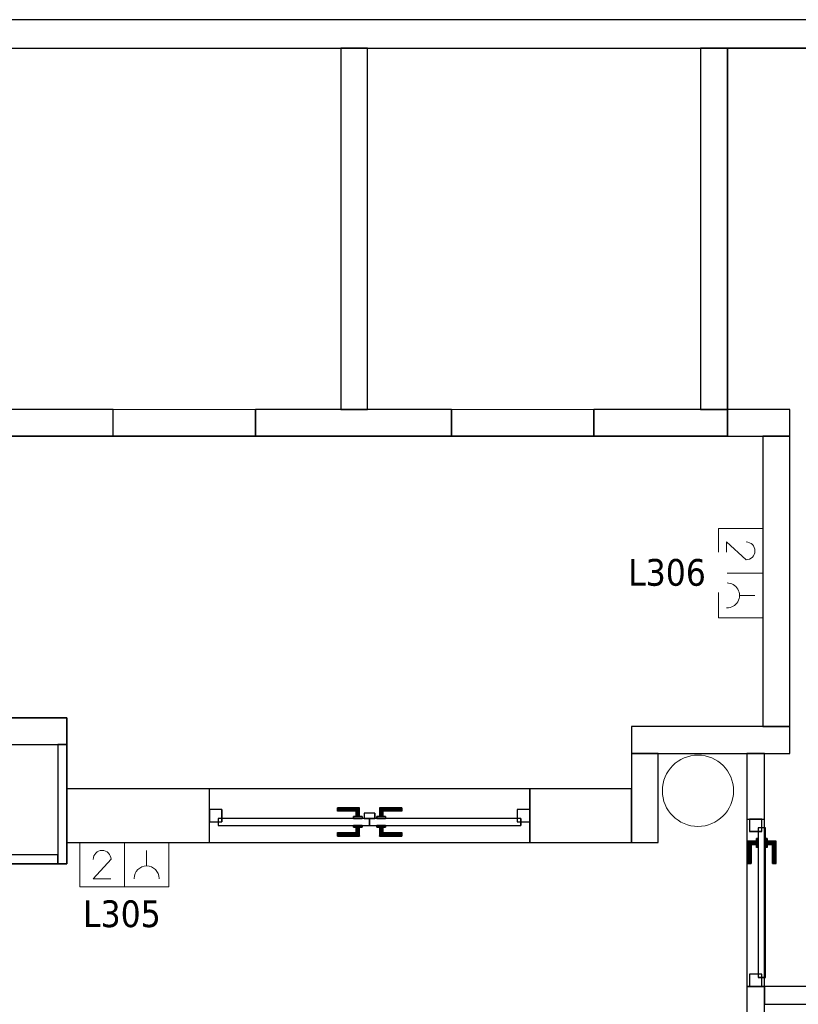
# Model space of a CAD drawing. Header units: metres. Extents: x 397.7 to 427.5, y 12.7 to 28.4.
# Tile 126 of 133: x 417.2 to 421.6, y 22.7 to 28.2. Entities that reach past the tile are written whole.
import ezdxf

# ---------------------------------------------------------------- set-up
doc = ezdxf.new("R2010")
doc.units = ezdxf.units.M
doc.layers.add('01_CARPINTERIA', color=5, linetype='Continuous', lineweight=25, true_color=0x0000ff)
doc.layers.add('01_SUELOS', color=7, linetype='Continuous', lineweight=25, true_color=0x007f00)
for name, color, linetype, lineweight in [('A-COLS-____-MCUT', 7, 'Continuous', 18), ('A-COLS-____-OTLN', 7, 'Continuous', 18), ('A-DETL-____-MBND', 7, 'Continuous', 18), ('A-GENM-____-OTLN', 7, 'Continuous', 18), ('A-WALL-____-MCUT', 7, 'Continuous', 25), ('A-WALL-____-OTLN', 7, 'Continuous', 25), ('E-ELEC-FIXT-IDEN', 7, 'Continuous', 30)]:
    doc.layers.add(name, color=color, linetype=linetype, lineweight=lineweight)
doc.styles.add('Tahoma_3', font='tahoma.ttf', dxfattribs={"height": 0.15})

# ---------------------------------------------------------------- blocks, each defined once
blk = doc.blocks.new('Family - Evans P3-156163-06_ELEC_P3')
at = {"layer": 'A-WALL-____-MCUT', "color": 253, "true_color": 0xaaaaaa}
for p, q in [((0.67, 0.05), (0, 0.05)), ((0, 0.05), (0, 0)), ((0, 0), (0.67, 0)), ((0.67, 0), (0.67, 0.05))]:
    blk.add_line(p, q, dxfattribs=at)
at = {"layer": 'A-WALL-____-OTLN', "color": 253, "true_color": 0xaaaaaa}
for p, q in [((0.67, 0.05), (0, 0.05)), ((0, 0.05), (0, 0)), ((0, 0), (0.67, 0)), ((0.67, 0), (0.67, 0.05))]:
    blk.add_line(p, q, dxfattribs=at)
at = {"layer": 'A-WALL-____-OTLN', "color": 253, "lineweight": 18, "true_color": 0xaaaaaa}
blk.add_line((0, 0), (0.7408, 0), dxfattribs=at)
blk = doc.blocks.new('Family - Pilar P3-156307-06_ELEC_P3')
at = {"layer": 'A-COLS-____-MCUT', "color": 253, "true_color": 0xaaaaaa}
for start, end in [(360, 180), (180, 360)]:
    blk.add_arc((0.2, 0.2), 0.2, start, end, dxfattribs=at)
at = {"layer": 'A-COLS-____-OTLN', "color": 253, "true_color": 0xaaaaaa}
for start, end in [(360, 180), (180, 360)]:
    blk.add_arc((0.2, 0.2), 0.2, start, end, dxfattribs=at)
blk = doc.blocks.new('Family - Evans P3-156349-06_ELEC_P3')
at = {"layer": 'A-WALL-____-MCUT', "color": 253, "true_color": 0xaaaaaa}
for p, q in [((25.5877, 0.16), (0.0332, 0.16)), ((0, 0), (25.556, 0))]:
    blk.add_line(p, q, dxfattribs=at)
at = {"layer": 'A-WALL-____-OTLN', "color": 253, "true_color": 0xaaaaaa}
for p, q in [((25.5877, 0.16), (0.0332, 0.16)), ((0, 0), (25.556, 0))]:
    blk.add_line(p, q, dxfattribs=at)
at = {"layer": 'A-WALL-____-OTLN', "color": 253, "lineweight": 18, "true_color": 0xaaaaaa}
blk.add_line((0, 0), (25.556, 0), dxfattribs=at)
blk = doc.blocks.new('Family - Evans P3-156355-06_ELEC_P3')
at = {"layer": 'A-WALL-____-MCUT', "color": 253, "true_color": 0xaaaaaa}
for p, q in [((2.0288, 0.15), (0, 0.15)), ((0, 0.15), (0, 0)), ((2.0288, 0), (2.0288, 0.15)), ((0, 0), (2.0288, 0))]:
    blk.add_line(p, q, dxfattribs=at)
at = {"layer": 'A-WALL-____-OTLN', "color": 253, "true_color": 0xaaaaaa}
for p, q in [((2.0288, 0.15), (0, 0.15)), ((0, 0.15), (0, 0)), ((2.0288, 0), (2.0288, 0.15)), ((0, 0), (2.0288, 0))]:
    blk.add_line(p, q, dxfattribs=at)
at = {"layer": 'A-WALL-____-OTLN', "color": 253, "lineweight": 18, "true_color": 0xaaaaaa}
blk.add_line((0, 0), (2.0288, 0), dxfattribs=at)
blk = doc.blocks.new('Family - Paviment P3-156431-06_ELEC_P3')
at = {"layer": '01_SUELOS', "color": 9, "true_color": 0xaad4aa}
for p, q in [((22.8618, 14.9576), (22.8618, 12.7788)), ((22.8618, 12.7788), (22.8618, 14.9576)), ((28.518, 14.9576), (22.8618, 14.9576)), ((22.8618, 14.9576), (28.518, 14.9576)), ((22.8618, 12.7788), (18.6318, 12.7788)), ((18.6318, 12.7788), (22.8618, 12.7788)), ((12.5318, 11.1988), (19.1518, 11.1988)), ((19.1518, 11.1988), (12.5318, 11.1988)), ((19.1518, 11.1988), (19.1518, 10.3788)), ((19.1518, 10.3788), (19.1518, 11.1988)), ((19.1518, 10.3788), (18.6718, 10.3788)), ((18.6718, 10.3788), (19.1518, 10.3788))]:
    blk.add_line(p, q, dxfattribs=at)
blk = doc.blocks.new('Family - Evans P3-156435-06_ELEC_P3')
at = {"layer": 'A-WALL-____-MCUT', "color": 253, "true_color": 0xaaaaaa}
for p, q in [((2.0288, 0.15), (0, 0.15)), ((0, 0.15), (0, 0)), ((2.0288, 0), (2.0288, 0.15)), ((0, 0), (2.0288, 0))]:
    blk.add_line(p, q, dxfattribs=at)
at = {"layer": 'A-WALL-____-OTLN', "color": 253, "true_color": 0xaaaaaa}
for p, q in [((2.0288, 0.15), (0, 0.15)), ((0, 0.15), (0, 0)), ((2.0288, 0), (2.0288, 0.15)), ((0, 0), (2.0288, 0))]:
    blk.add_line(p, q, dxfattribs=at)
at = {"layer": 'A-WALL-____-OTLN', "color": 253, "lineweight": 18, "true_color": 0xaaaaaa}
blk.add_line((0, 0), (2.0288, 0), dxfattribs=at)
blk = doc.blocks.new('Family - LONDR55-XX_ZZ-ARQ-CAA-M3D-Londres55-156451-06_ELEC_P3')
at = {"layer": '01_CARPINTERIA', "color": 161, "true_color": 0xaaaaff}
for p, q in [((0.719, 0.1487), (0.719, 0.15)), ((0.719, 0.15), (0.719, 0.1487)), ((0.844, 0.15), (0.719, 0.15)), ((0.719, 0.145), (0.719, 0.1487)), ((0.719, 0.1487), (0.719, 0.145)), ((0.8427, 0.1487), (0.719, 0.1487)), ((0.8427, 0.1487), (0.719, 0.1487)), ((0.719, 0.14), (0.719, 0.145)), ((0.719, 0.145), (0.719, 0.14)), ((0.839, 0.145), (0.719, 0.145)), ((0.839, 0.145), (0.719, 0.145)), ((0.719, 0.135), (0.719, 0.14)), ((0.719, 0.14), (0.719, 0.135)), ((0.719, 0.14), (0.834, 0.14)), ((0.834, 0.14), (0.719, 0.14)), ((0.719, 0.135), (0.719, 0.1313)), ((0.719, 0.1313), (0.719, 0.135)), ((0.829, 0.135), (0.719, 0.135)), ((0.829, 0.135), (0.719, 0.135)), ((0.719, 0.1313), (0.719, 0.13)), ((0.719, 0.13), (0.719, 0.1313)), ((0.8254, 0.1313), (0.719, 0.1313)), ((0.8254, 0.1313), (0.719, 0.1313)), ((0.824, 0.13), (0.719, 0.13)), ((0.824, 0.13), (0.8254, 0.1313)), ((0.8254, 0.1313), (0.824, 0.13)), ((0.824, 0.1), (0.824, 0.13)), ((0.8254, 0.1313), (0.829, 0.135)), ((0.829, 0.135), (0.8254, 0.1313)), ((0.8254, 0.1), (0.8254, 0.1313)), ((0.8254, 0.1), (0.8254, 0.1313)), ((0.829, 0.135), (0.834, 0.14)), ((0.834, 0.14), (0.829, 0.135)), ((0.829, 0.1), (0.829, 0.135)), ((0.829, 0.1), (0.829, 0.135)), ((0.839, 0.145), (0.834, 0.14)), ((0.834, 0.14), (0.839, 0.145)), ((0.834, 0.14), (0.834, 0.1)), ((0.834, 0.1), (0.834, 0.14)), ((0.8427, 0.1487), (0.839, 0.145)), ((0.839, 0.145), (0.8427, 0.1487)), ((0.839, 0.1), (0.839, 0.145)), ((0.839, 0.1), (0.839, 0.145)), ((0.844, 0.15), (0.8427, 0.1487)), ((0.8427, 0.1487), (0.844, 0.15)), ((0.8427, 0.1), (0.8427, 0.1487)), ((0.8427, 0.1), (0.8427, 0.1487)), ((0.844, 0.1), (0.844, 0.15)), ((0.9564, 0.1487), (0.955, 0.15)), ((0.955, 0.15), (0.955, 0.1)), ((0.955, 0.15), (0.9564, 0.1487)), ((1.08, 0.15), (0.955, 0.15)), ((0.96, 0.145), (0.9564, 0.1487)), ((0.9564, 0.1487), (0.9564, 0.1)), ((0.9564, 0.1487), (0.9564, 0.1)), ((0.9564, 0.1487), (0.96, 0.145)), ((1.08, 0.1487), (0.9564, 0.1487)), ((1.08, 0.1487), (0.9564, 0.1487)), ((0.965, 0.14), (0.96, 0.145)), ((0.96, 0.145), (0.96, 0.1)), ((0.96, 0.145), (0.96, 0.1)), ((0.96, 0.145), (0.965, 0.14)), ((1.08, 0.145), (0.96, 0.145)), ((1.08, 0.145), (0.96, 0.145)), ((0.965, 0.1), (0.965, 0.14)), ((0.965, 0.14), (0.965, 0.1)), ((0.965, 0.14), (0.97, 0.135)), ((0.97, 0.135), (0.965, 0.14)), ((0.965, 0.14), (1.08, 0.14)), ((1.08, 0.14), (0.965, 0.14)), ((0.97, 0.135), (0.97, 0.1)), ((0.97, 0.135), (0.9737, 0.1313)), ((0.9737, 0.1313), (0.97, 0.135)), ((0.97, 0.135), (0.97, 0.1)), ((1.08, 0.135), (0.97, 0.135)), ((1.08, 0.135), (0.97, 0.135)), ((0.9737, 0.1313), (0.9737, 0.1)), ((0.9737, 0.1313), (0.975, 0.13)), ((0.975, 0.13), (0.9737, 0.1313)), ((0.9737, 0.1313), (0.9737, 0.1)), ((1.08, 0.1313), (0.9737, 0.1313)), ((1.08, 0.1313), (0.9737, 0.1313)), ((0.975, 0.13), (0.975, 0.1)), ((1.08, 0.13), (0.975, 0.13)), ((1.08, 0.1487), (1.08, 0.15)), ((1.08, 0.15), (1.08, 0.1487)), ((1.08, 0.145), (1.08, 0.1487)), ((1.08, 0.1487), (1.08, 0.145)), ((1.08, 0.145), (1.08, 0.14)), ((1.08, 0.14), (1.08, 0.145)), ((1.08, 0.14), (1.08, 0.135)), ((1.08, 0.135), (1.08, 0.14)), ((1.08, 0.135), (1.08, 0.1313)), ((1.08, 0.1313), (1.08, 0.135)), ((1.08, 0.1313), (1.08, 0.13)), ((1.08, 0.13), (1.08, 0.1313)), ((0.07, 0.07), (0, 0.07)), ((0, 0.07), (0, 0)), ((0.07, 0.07), (0, 0.07)), ((0, 0), (0, 0.07)), ((0.899, 0.09), (0.05, 0.09)), ((0.05, 0.09), (0.05, 0.05)), ((0.899, 0.09), (0.05, 0.09)), ((0.05, 0.05), (0.05, 0.09)), ((0.07, 0), (0.07, 0.07)), ((0.07, 0), (0.07, 0.07)), ((0.859, 0.1), (0.809, 0.1)), ((0.809, 0.1), (0.859, 0.1)), ((0.809, 0.09), (0.809, 0.1)), ((0.809, 0.09), (0.809, 0.1)), ((0.859, 0.09), (0.809, 0.09)), ((0.809, 0.09), (0.859, 0.09)), ((0.8254, 0.1), (0.824, 0.1)), ((0.824, 0.1), (0.8254, 0.1)), ((0.829, 0.1), (0.8254, 0.1)), ((0.8254, 0.1), (0.829, 0.1)), ((0.834, 0.1), (0.829, 0.1)), ((0.829, 0.1), (0.834, 0.1)), ((0.839, 0.1), (0.834, 0.1)), ((0.834, 0.1), (0.839, 0.1)), ((0.839, 0.1), (0.8427, 0.1)), ((0.8427, 0.1), (0.839, 0.1)), ((0.8427, 0.1), (0.844, 0.1)), ((0.844, 0.1), (0.8427, 0.1)), ((0.859, 0.09), (0.859, 0.1)), ((0.859, 0.1), (0.859, 0.09)), ((0.899, 0.05), (0.899, 0.09)), ((0.899, 0.05), (0.899, 0.09)), ((1.7491, 0.09), (0.9, 0.09)), ((0.9, 0.09), (0.9, 0.05)), ((1.7491, 0.09), (0.9, 0.09)), ((0.9, 0.05), (0.9, 0.09)), ((0.99, 0.1), (0.94, 0.1)), ((0.94, 0.1), (0.99, 0.1)), ((0.94, 0.09), (0.94, 0.1)), ((0.94, 0.09), (0.94, 0.1)), ((0.99, 0.09), (0.94, 0.09)), ((0.94, 0.09), (0.99, 0.09)), ((0.9564, 0.1), (0.955, 0.1)), ((0.955, 0.1), (0.9564, 0.1)), ((0.96, 0.1), (0.9564, 0.1)), ((0.9564, 0.1), (0.96, 0.1)), ((0.965, 0.1), (0.96, 0.1)), ((0.96, 0.1), (0.965, 0.1)), ((0.97, 0.1), (0.965, 0.1)), ((0.965, 0.1), (0.97, 0.1)), ((0.97, 0.1), (0.9737, 0.1)), ((0.9737, 0.1), (0.97, 0.1)), ((0.9737, 0.1), (0.975, 0.1)), ((0.975, 0.1), (0.9737, 0.1)), ((0.99, 0.09), (0.99, 0.1)), ((0.99, 0.1), (0.99, 0.09)), ((1.7991, 0.07), (1.7291, 0.07)), ((1.7291, 0.07), (1.7291, 0)), ((1.7991, 0.07), (1.7291, 0.07)), ((1.7291, 0), (1.7291, 0.07)), ((1.7491, 0.05), (1.7491, 0.09)), ((1.7491, 0.05), (1.7491, 0.09)), ((1.7991, 0), (1.7991, 0.07)), ((1.7991, 0), (1.7991, 0.07)), ((0, 0), (0.07, 0)), ((0, 0), (0.07, 0)), ((0.05, 0.05), (0.899, 0.05)), ((0.05, 0.05), (0.899, 0.05)), ((0.719, 0.0087), (0.719, 0.01)), ((0.719, 0.01), (0.719, 0.0087)), ((0.719, 0.01), (0.824, 0.01)), ((0.719, 0.005), (0.719, 0.0087)), ((0.719, 0.0087), (0.719, 0.005)), ((0.719, 0.0087), (0.8254, 0.0087)), ((0.719, 0.0087), (0.8254, 0.0087)), ((0.719, 0), (0.719, 0.005)), ((0.719, 0.005), (0.719, 0)), ((0.719, 0.005), (0.829, 0.005)), ((0.719, 0.005), (0.829, 0.005)), ((0.719, -0.005), (0.719, 0)), ((0.719, 0), (0.719, -0.005)), ((0.834, 0), (0.719, 0)), ((0.719, 0), (0.834, 0)), ((0.809, 0.05), (0.859, 0.05)), ((0.859, 0.05), (0.809, 0.05)), ((0.809, 0.04), (0.809, 0.05)), ((0.809, 0.04), (0.809, 0.05)), ((0.809, 0.04), (0.859, 0.04)), ((0.859, 0.04), (0.809, 0.04)), ((0.8254, 0.04), (0.824, 0.04)), ((0.824, 0.04), (0.8254, 0.04)), ((0.824, 0.01), (0.824, 0.04)), ((0.8254, 0.0087), (0.824, 0.01)), ((0.824, 0.01), (0.8254, 0.0087)), ((0.829, 0.04), (0.8254, 0.04)), ((0.8254, 0.04), (0.829, 0.04)), ((0.8254, 0.0087), (0.8254, 0.04)), ((0.8254, 0.0087), (0.8254, 0.04)), ((0.829, 0.005), (0.8254, 0.0087)), ((0.8254, 0.0087), (0.829, 0.005)), ((0.829, 0.04), (0.834, 0.04)), ((0.834, 0.04), (0.829, 0.04)), ((0.829, 0.005), (0.829, 0.04)), ((0.829, 0.005), (0.829, 0.04)), ((0.834, 0), (0.829, 0.005)), ((0.829, 0.005), (0.834, 0)), ((0.834, 0.04), (0.839, 0.04)), ((0.839, 0.04), (0.834, 0.04)), ((0.834, 0.04), (0.834, 0)), ((0.834, 0), (0.834, 0.04)), ((0.839, -0.005), (0.834, 0)), ((0.839, 0.04), (0.8427, 0.04)), ((0.8427, 0.04), (0.839, 0.04)), ((0.839, -0.005), (0.839, 0.04)), ((0.839, -0.005), (0.839, 0.04)), ((0.8427, 0.04), (0.844, 0.04)), ((0.844, 0.04), (0.8427, 0.04)), ((0.8427, -0.0087), (0.8427, 0.04)), ((0.8427, -0.0087), (0.8427, 0.04)), ((0.844, -0.01), (0.844, 0.04)), ((0.859, 0.04), (0.859, 0.05)), ((0.859, 0.05), (0.859, 0.04)), ((0.93, 0.05), (0.87, 0.05)), ((0.87, 0.05), (0.87, 0.02)), ((0.93, 0.05), (0.87, 0.05)), ((0.87, 0.02), (0.87, 0.05)), ((0.87, 0.02), (0.93, 0.02)), ((0.87, 0.02), (0.93, 0.02)), ((0.9, 0.05), (1.7491, 0.05)), ((0.9, 0.05), (1.7491, 0.05)), ((0.93, 0.02), (0.93, 0.05)), ((0.93, 0.02), (0.93, 0.05)), ((0.94, 0.05), (0.99, 0.05)), ((0.99, 0.05), (0.94, 0.05)), ((0.94, 0.04), (0.94, 0.05)), ((0.94, 0.04), (0.94, 0.05)), ((0.94, 0.04), (0.99, 0.04)), ((0.99, 0.04), (0.94, 0.04)), ((0.9564, 0.04), (0.955, 0.04)), ((0.955, 0.04), (0.9564, 0.04)), ((0.955, 0.04), (0.955, -0.01)), ((0.96, 0.04), (0.9564, 0.04)), ((0.9564, 0.04), (0.96, 0.04)), ((0.9564, 0.04), (0.9564, -0.0087)), ((0.9564, 0.04), (0.9564, -0.0087)), ((0.96, 0.04), (0.965, 0.04)), ((0.965, 0.04), (0.96, 0.04)), ((0.96, 0.04), (0.96, -0.005)), ((0.96, 0.04), (0.96, -0.005)), ((0.96, -0.005), (0.965, 0)), ((0.965, 0), (0.96, -0.005)), ((0.965, 0.04), (0.97, 0.04)), ((0.97, 0.04), (0.965, 0.04)), ((0.965, 0), (0.965, 0.04)), ((0.965, 0.04), (0.965, 0)), ((0.97, 0.005), (0.965, 0)), ((0.965, 0), (0.97, 0.005)), ((1.08, 0), (0.965, 0)), ((0.965, 0), (1.08, 0)), ((0.97, 0.04), (0.9737, 0.04)), ((0.9737, 0.04), (0.97, 0.04)), ((0.97, 0.04), (0.97, 0.005)), ((0.97, 0.04), (0.97, 0.005)), ((0.9737, 0.0087), (0.97, 0.005)), ((0.97, 0.005), (0.9737, 0.0087)), ((0.97, 0.005), (1.08, 0.005)), ((0.97, 0.005), (1.08, 0.005)), ((0.9737, 0.04), (0.975, 0.04)), ((0.975, 0.04), (0.9737, 0.04)), ((0.9737, 0.04), (0.9737, 0.0087)), ((0.9737, 0.04), (0.9737, 0.0087)), ((0.975, 0.01), (0.9737, 0.0087)), ((0.9737, 0.0087), (0.975, 0.01)), ((0.9737, 0.0087), (1.08, 0.0087)), ((0.9737, 0.0087), (1.08, 0.0087)), ((0.975, 0.04), (0.975, 0.01)), ((0.975, 0.01), (1.08, 0.01)), ((0.99, 0.04), (0.99, 0.05)), ((0.99, 0.05), (0.99, 0.04)), ((1.08, 0.0087), (1.08, 0.01)), ((1.08, 0.01), (1.08, 0.0087)), ((1.08, 0.005), (1.08, 0.0087)), ((1.08, 0.0087), (1.08, 0.005)), ((1.08, 0.005), (1.08, 0)), ((1.08, 0), (1.08, 0.005)), ((1.08, 0), (1.08, -0.005)), ((1.08, -0.005), (1.08, 0)), ((1.7291, 0), (1.7991, 0)), ((1.7291, 0), (1.7991, 0)), ((0.719, -0.005), (0.719, -0.0087)), ((0.719, -0.0087), (0.719, -0.005)), ((0.719, -0.005), (0.839, -0.005)), ((0.719, -0.005), (0.839, -0.005)), ((0.719, -0.0087), (0.719, -0.01)), ((0.719, -0.01), (0.719, -0.0087)), ((0.719, -0.0087), (0.8427, -0.0087)), ((0.719, -0.0087), (0.8427, -0.0087)), ((0.719, -0.01), (0.844, -0.01)), ((0.834, 0), (0.839, -0.005)), ((0.839, -0.005), (0.8427, -0.0087)), ((0.8427, -0.0087), (0.839, -0.005)), ((0.8427, -0.0087), (0.844, -0.01)), ((0.844, -0.01), (0.8427, -0.0087)), ((0.955, -0.01), (0.9564, -0.0087)), ((0.9564, -0.0087), (0.955, -0.01)), ((0.955, -0.01), (1.08, -0.01)), ((0.9564, -0.0087), (0.96, -0.005)), ((0.96, -0.005), (0.9564, -0.0087)), ((0.9564, -0.0087), (1.08, -0.0087)), ((0.9564, -0.0087), (1.08, -0.0087)), ((0.96, -0.005), (1.08, -0.005)), ((0.96, -0.005), (1.08, -0.005)), ((1.08, -0.005), (1.08, -0.0087)), ((1.08, -0.0087), (1.08, -0.005)), ((1.08, -0.0087), (1.08, -0.01)), ((1.08, -0.01), (1.08, -0.0087))]:
    blk.add_line(p, q, dxfattribs=at)
blk = doc.blocks.new('Family - Porta P3-156452-06_ELEC_P3')
blk.add_blockref('Family - LONDR55-XX_ZZ-ARQ-CAA-M3D-Londres55-156451-06_ELEC_P3', (0, 0))
blk = doc.blocks.new('Family - Evans P3-156524-06_ELEC_P3')
at = {"layer": 'A-WALL-____-MCUT', "color": 253, "true_color": 0xaaaaaa}
for p, q in [((1.63, 0.15), (0, 0.15)), ((0, 0.15), (0, 0)), ((1.63, 0), (1.63, 0.15)), ((0, 0), (1.63, 0))]:
    blk.add_line(p, q, dxfattribs=at)
at = {"layer": 'A-WALL-____-OTLN', "color": 253, "true_color": 0xaaaaaa}
for p, q in [((1.63, 0.15), (0, 0.15)), ((0, 0.15), (0, 0)), ((1.63, 0), (1.63, 0.15)), ((0, 0), (1.63, 0))]:
    blk.add_line(p, q, dxfattribs=at)
at = {"layer": 'A-WALL-____-OTLN', "color": 253, "lineweight": 18, "true_color": 0xaaaaaa}
blk.add_line((0, 0), (1.63, 0), dxfattribs=at)
blk = doc.blocks.new('Family - Evans P3-156540-06_ELEC_P3')
at = {"layer": 'A-WALL-____-MCUT', "color": 253, "true_color": 0xaaaaaa}
for p, q in [((0.8886, 0.15), (0, 0.15)), ((0, 0.15), (0, 0)), ((0.8886, 0), (0.8886, 0.15)), ((0, 0), (0.8886, 0))]:
    blk.add_line(p, q, dxfattribs=at)
at = {"layer": 'A-WALL-____-OTLN', "color": 253, "true_color": 0xaaaaaa}
for p, q in [((0.8886, 0.15), (0, 0.15)), ((0, 0.15), (0, 0)), ((0.8886, 0), (0.8886, 0.15)), ((0, 0), (0.8886, 0))]:
    blk.add_line(p, q, dxfattribs=at)
at = {"layer": 'A-WALL-____-OTLN', "color": 253, "lineweight": 18, "true_color": 0xaaaaaa}
blk.add_line((0, 0), (0.8886, 0), dxfattribs=at)
blk = doc.blocks.new('Family - Evans P3-156549-06_ELEC_P3')
at = {"layer": 'A-WALL-____-MCUT', "color": 253, "true_color": 0xaaaaaa}
for p, q in [((5.34, 0.15), (0, 0.15)), ((0, 0.15), (0, 0)), ((5.34, 0), (5.34, 0.15)), ((6.58, 0.15), (6.58, 0)), ((6.62, 0.15), (6.58, 0.15)), ((6.62, 0), (6.62, 0.15)), ((0, 0), (5.34, 0)), ((6.58, 0), (6.62, 0))]:
    blk.add_line(p, q, dxfattribs=at)
at = {"layer": 'A-WALL-____-OTLN', "color": 253, "true_color": 0xaaaaaa}
for p, q in [((6.62, 0.15), (0, 0.15)), ((0, 0.15), (0, 0)), ((6.58, 0.15), (5.34, 0.15)), ((5.34, 0.15), (5.34, 0)), ((6.58, 0.15), (6.58, 0)), ((6.62, 0), (6.62, 0.15)), ((0, 0), (6.62, 0)), ((5.34, 0), (6.58, 0))]:
    blk.add_line(p, q, dxfattribs=at)
at = {"layer": 'A-WALL-____-OTLN', "color": 253, "lineweight": 18, "true_color": 0xaaaaaa}
blk.add_line((0, 0), (6.62, 0), dxfattribs=at)
blk = doc.blocks.new('Family - Mampara P3-156562-06_ELEC_P3')
at = {"layer": 'A-WALL-____-MCUT', "color": 253, "true_color": 0xaaaaaa}
for p, q in [((0.3687, 0.1), (0, 0.1)), ((0, 0.1), (0, 0)), ((0.3687, 0), (0.3687, 0.1)), ((1.4587, 0.1), (1.3087, 0.1)), ((1.3087, 0.1), (1.3087, 0)), ((0, 0), (0.3687, 0)), ((1.3087, 0), (1.4587, 0))]:
    blk.add_line(p, q, dxfattribs=at)
at = {"layer": 'A-WALL-____-OTLN', "color": 253, "true_color": 0xaaaaaa}
for p, q in [((10.9988, 0.1), (0, 0.1)), ((0, 0.1), (0, 0)), ((0.3687, 0), (0.3687, 0.1)), ((1.3087, 0.1), (0.3687, 0.1)), ((1.3087, 0), (1.3087, 0.1)), ((0, 0), (10.9988, 0)), ((0.3687, 0), (1.3087, 0))]:
    blk.add_line(p, q, dxfattribs=at)
at = {"layer": 'A-WALL-____-OTLN', "color": 253, "lineweight": 18, "true_color": 0xaaaaaa}
blk.add_line((0, 0), (10.9988, 0), dxfattribs=at)
blk = doc.blocks.new('Family - Vano porta P3-156568-06_ELEC_P3')
at = {"layer": 'A-GENM-____-OTLN', "color": 253, "true_color": 0xaaaaaa}
for p, q in [((421.3659, 23.7407), (421.2659, 23.7407)), ((421.2659, 23.7407), (421.2659, 22.8007)), ((421.3659, 23.7407), (421.2659, 23.7407)), ((421.2659, 22.8007), (421.2659, 23.7407)), ((421.3659, 22.8007), (421.3659, 23.7407)), ((421.3659, 23.7407), (421.3659, 22.8007)), ((421.2659, 22.8007), (421.3659, 22.8007)), ((421.3659, 22.8007), (421.2659, 22.8007))]:
    blk.add_line(p, q, dxfattribs=at)
blk = doc.blocks.new('Family - Evans P3-156606-06_ELEC_P3')
at = {"layer": 'A-WALL-____-MCUT', "color": 253, "true_color": 0xaaaaaa}
for p, q in [((0.13, 0.15), (0, 0.15)), ((0, 0.15), (0, 0)), ((0.13, 0), (0.13, 0.15)), ((1.76, 0.15), (0.98, 0.15)), ((0.98, 0.15), (0.98, 0)), ((1.76, 0), (1.76, 0.15)), ((3.66, 0.15), (2.56, 0.15)), ((2.56, 0.15), (2.56, 0)), ((3.66, 0), (3.66, 0.15)), ((5.56, 0.15), (4.46, 0.15)), ((4.46, 0.15), (4.46, 0)), ((5.56, 0), (5.56, 0.15)), ((0, 0), (0.13, 0)), ((0.98, 0), (1.76, 0)), ((2.56, 0), (3.66, 0)), ((4.46, 0), (5.56, 0))]:
    blk.add_line(p, q, dxfattribs=at)
at = {"layer": 'A-WALL-____-OTLN', "color": 253, "true_color": 0xaaaaaa}
for p, q in [((0, 0), (0, 0.15)), ((0, 0.15), (0.13, 0.15)), ((0.13, 0), (0.13, 0.15)), ((0.98, 0), (0.98, 0.15)), ((1.76, 0.15), (0.98, 0.15)), ((1.76, 0), (1.76, 0.15)), ((3.66, 0.15), (2.56, 0.15)), ((2.56, 0), (2.56, 0.15)), ((3.66, 0.15), (3.66, 0)), ((4.46, 0), (4.46, 0.15)), ((5.56, 0.15), (4.46, 0.15)), ((5.56, 0), (5.56, 0.15)), ((0.98, 0), (1.76, 0)), ((4.46, 0), (5.56, 0)), ((0.13, 0), (0, 0)), ((3.66, 0), (2.56, 0))]:
    blk.add_line(p, q, dxfattribs=at)
at = {"layer": 'A-WALL-____-OTLN', "color": 253, "lineweight": 18, "true_color": 0xaaaaaa}
blk.add_line((0, 0), (5.56, 0), dxfattribs=at)
blk = doc.blocks.new('Family - Vano porta P3-156608-06_ELEC_P3')
at = {"layer": 'A-GENM-____-OTLN', "color": 253, "true_color": 0xaaaaaa}
for p, q in [((419.607, 26.0395), (419.607, 25.8895)), ((420.407, 26.0395), (419.607, 26.0395)), ((419.607, 26.0395), (419.607, 25.8895)), ((419.607, 26.0395), (420.407, 26.0395)), ((420.407, 25.8895), (420.407, 26.0395)), ((420.407, 26.0395), (420.407, 25.8895)), ((419.607, 25.8895), (420.407, 25.8895)), ((420.407, 25.8895), (419.607, 25.8895))]:
    blk.add_line(p, q, dxfattribs=at)
blk = doc.blocks.new('Family - Vano porta P3-156610-06_ELEC_P3')
at = {"layer": 'A-GENM-____-OTLN', "color": 253, "true_color": 0xaaaaaa}
for p, q in [((417.707, 26.0395), (417.707, 25.8895)), ((418.507, 26.0395), (417.707, 26.0395)), ((417.707, 26.0395), (417.707, 25.8895)), ((417.707, 26.0395), (418.507, 26.0395)), ((418.507, 25.8895), (418.507, 26.0395)), ((418.507, 26.0395), (418.507, 25.8895)), ((417.707, 25.8895), (418.507, 25.8895)), ((418.507, 25.8895), (417.707, 25.8895))]:
    blk.add_line(p, q, dxfattribs=at)
blk = doc.blocks.new('Family - Evans P3-156705-06_ELEC_P3')
at = {"layer": 'A-WALL-____-MCUT', "color": 253, "true_color": 0xaaaaaa}
for p, q in [((0.5, 0.15), (0, 0.15)), ((0, 0.15), (0, 0)), ((0.5, 0), (0.5, 0.15)), ((0, 0), (0.5, 0))]:
    blk.add_line(p, q, dxfattribs=at)
at = {"layer": 'A-WALL-____-OTLN', "color": 253, "true_color": 0xaaaaaa}
for p, q in [((0.5, 0.15), (0, 0.15)), ((0, 0.15), (0, 0)), ((0.5, 0), (0.5, 0.15)), ((0, 0), (0.5, 0))]:
    blk.add_line(p, q, dxfattribs=at)
at = {"layer": 'A-WALL-____-OTLN', "color": 253, "lineweight": 18, "true_color": 0xaaaaaa}
blk.add_line((0, 0), (0.5, 0), dxfattribs=at)
blk = doc.blocks.new('Family - Evans P3-156707-06_ELEC_P3')
at = {"layer": 'A-WALL-____-MCUT', "color": 253, "true_color": 0xaaaaaa}
for p, q in [((1.86, 0.05), (0, 0.05)), ((0, 0.05), (0, 0)), ((0, 0), (1.86, 0)), ((1.86, 0), (1.86, 0.05))]:
    blk.add_line(p, q, dxfattribs=at)
at = {"layer": 'A-WALL-____-OTLN', "color": 253, "lineweight": 18, "true_color": 0xaaaaaa}
blk.add_line((-0.05, 0), (1.91, 0), dxfattribs=at)
at = {"layer": 'A-WALL-____-OTLN', "color": 253, "true_color": 0xaaaaaa}
for p, q in [((1.86, 0.05), (0, 0.05)), ((0, 0.05), (0, 0)), ((0, 0), (1.86, 0)), ((1.86, 0), (1.86, 0.05))]:
    blk.add_line(p, q, dxfattribs=at)
blk = doc.blocks.new('Family - Evans P3-156714-06_ELEC_P3')
at = {"layer": 'A-WALL-____-MCUT', "color": 253, "true_color": 0xaaaaaa}
for p, q in [((0.5, 0.1), (0, 0.1)), ((0, 0.1), (0, 0)), ((0.5, 0), (0.5, 0.1)), ((0, 0), (0.5, 0))]:
    blk.add_line(p, q, dxfattribs=at)
at = {"layer": 'A-WALL-____-OTLN', "color": 253, "true_color": 0xaaaaaa}
for p, q in [((0.5, 0.1), (0, 0.1)), ((0, 0.1), (0, 0)), ((0.5, 0), (0.5, 0.1)), ((0, 0), (0.5, 0))]:
    blk.add_line(p, q, dxfattribs=at)
at = {"layer": 'A-WALL-____-OTLN', "color": 253, "lineweight": 18, "true_color": 0xaaaaaa}
blk.add_line((0, 0), (0.5, 0), dxfattribs=at)
blk = doc.blocks.new('Family - Evans P3-156716-06_ELEC_P3')
at = {"layer": 'A-WALL-____-MCUT', "color": 253, "true_color": 0xaaaaaa}
for p, q in [((0.5714, 0.3), (0, 0.3)), ((0, 0.3), (0, 0)), ((0.5714, 0), (0.5714, 0.3)), ((2.3705, 0.3), (2.3705, 0)), ((3.1714, 0.3), (2.3705, 0.3)), ((3.1714, 0), (3.1714, 0.3)), ((0, 0), (0.5714, 0)), ((2.3705, 0), (3.1714, 0))]:
    blk.add_line(p, q, dxfattribs=at)
at = {"layer": 'A-WALL-____-OTLN', "color": 253, "true_color": 0xaaaaaa}
for p, q in [((3.1714, 0.3), (0, 0.3)), ((0, 0.3), (0, 0)), ((2.3705, 0.3), (0.5714, 0.3)), ((0.5714, 0.3), (0.5714, 0)), ((2.3705, 0.3), (2.3705, 0)), ((3.1714, 0), (3.1714, 0.3)), ((0, 0), (3.1714, 0)), ((0.5714, 0), (2.3705, 0))]:
    blk.add_line(p, q, dxfattribs=at)
at = {"layer": 'A-WALL-____-OTLN', "color": 253, "lineweight": 18, "true_color": 0xaaaaaa}
blk.add_line((0, 0), (3.1714, 0), dxfattribs=at)
blk = doc.blocks.new('Family - Vano porta P3-156718-06_ELEC_P3')
at = {"layer": 'A-GENM-____-OTLN', "color": 253, "true_color": 0xaaaaaa}
for p, q in [((418.2479, 23.9095), (418.2479, 23.6095)), ((420.047, 23.9095), (418.2479, 23.9095)), ((418.2479, 23.9095), (418.2479, 23.6095)), ((418.2479, 23.9095), (420.047, 23.9095)), ((420.047, 23.6095), (420.047, 23.9095)), ((420.047, 23.9095), (420.047, 23.6095)), ((418.2479, 23.6095), (420.047, 23.6095)), ((420.047, 23.6095), (418.2479, 23.6095))]:
    blk.add_line(p, q, dxfattribs=at)
blk = doc.blocks.new('Family - LONDR55-XX_ZZ-ARQ-CAA-M3D-Londres55-156804-06_ELEC_P3')
at = {"layer": '01_CARPINTERIA', "color": 161, "true_color": 0xaaaaff}
for p, q in [((0.1263, 0.1487), (0.125, 0.15)), ((0.125, 0.15), (0.125, 0.1)), ((0.125, 0.15), (0.1263, 0.1487)), ((0.25, 0.15), (0.125, 0.15)), ((0.13, 0.145), (0.1263, 0.1487)), ((0.1263, 0.1487), (0.1263, 0.1)), ((0.1263, 0.1487), (0.1263, 0.1)), ((0.1263, 0.1487), (0.13, 0.145)), ((0.25, 0.1487), (0.1263, 0.1487)), ((0.25, 0.1487), (0.1263, 0.1487)), ((0.135, 0.14), (0.13, 0.145)), ((0.13, 0.145), (0.13, 0.1)), ((0.13, 0.145), (0.13, 0.1)), ((0.13, 0.145), (0.135, 0.14)), ((0.25, 0.145), (0.13, 0.145)), ((0.25, 0.145), (0.13, 0.145)), ((0.135, 0.1), (0.135, 0.14)), ((0.135, 0.14), (0.135, 0.1)), ((0.135, 0.14), (0.14, 0.135)), ((0.14, 0.135), (0.135, 0.14)), ((0.135, 0.14), (0.25, 0.14)), ((0.25, 0.14), (0.135, 0.14)), ((0.14, 0.135), (0.14, 0.1)), ((0.14, 0.135), (0.1437, 0.1313)), ((0.1437, 0.1313), (0.14, 0.135)), ((0.14, 0.135), (0.14, 0.1)), ((0.25, 0.135), (0.14, 0.135)), ((0.25, 0.135), (0.14, 0.135)), ((0.1437, 0.1313), (0.1437, 0.1)), ((0.1437, 0.1313), (0.145, 0.13)), ((0.145, 0.13), (0.1437, 0.1313)), ((0.1437, 0.1313), (0.1437, 0.1)), ((0.25, 0.1313), (0.1437, 0.1313)), ((0.25, 0.1313), (0.1437, 0.1313)), ((0.145, 0.13), (0.145, 0.1)), ((0.25, 0.13), (0.145, 0.13)), ((0.25, 0.1487), (0.25, 0.15)), ((0.25, 0.15), (0.25, 0.1487)), ((0.25, 0.145), (0.25, 0.1487)), ((0.25, 0.1487), (0.25, 0.145)), ((0.25, 0.145), (0.25, 0.14)), ((0.25, 0.14), (0.25, 0.145)), ((0.25, 0.14), (0.25, 0.135)), ((0.25, 0.135), (0.25, 0.14)), ((0.25, 0.135), (0.25, 0.1313)), ((0.25, 0.1313), (0.25, 0.135)), ((0.25, 0.1313), (0.25, 0.13)), ((0.25, 0.13), (0.25, 0.1313)), ((0.07, 0.07), (0, 0.07)), ((0, 0.07), (0, 0)), ((0.07, 0.07), (0, 0.07)), ((0, 0.07), (0, 0)), ((0.89, 0.09), (0.05, 0.09)), ((0.05, 0.09), (0.05, 0.05)), ((0.89, 0.09), (0.05, 0.09)), ((0.05, 0.09), (0.05, 0.05)), ((0.07, 0), (0.07, 0.07)), ((0.07, 0.07), (0.07, 0)), ((0.16, 0.1), (0.11, 0.1)), ((0.11, 0.1), (0.16, 0.1)), ((0.11, 0.1), (0.11, 0.09)), ((0.11, 0.09), (0.11, 0.1)), ((0.16, 0.09), (0.11, 0.09)), ((0.11, 0.09), (0.16, 0.09)), ((0.1263, 0.1), (0.125, 0.1)), ((0.125, 0.1), (0.1263, 0.1)), ((0.13, 0.1), (0.1263, 0.1)), ((0.1263, 0.1), (0.13, 0.1)), ((0.135, 0.1), (0.13, 0.1)), ((0.13, 0.1), (0.135, 0.1)), ((0.14, 0.1), (0.135, 0.1)), ((0.135, 0.1), (0.14, 0.1)), ((0.14, 0.1), (0.1437, 0.1)), ((0.1437, 0.1), (0.14, 0.1)), ((0.1437, 0.1), (0.145, 0.1)), ((0.145, 0.1), (0.1437, 0.1)), ((0.16, 0.1), (0.16, 0.09)), ((0.16, 0.1), (0.16, 0.09)), ((0.94, 0.07), (0.87, 0.07)), ((0.87, 0.07), (0.87, 0)), ((0.94, 0.07), (0.87, 0.07)), ((0.87, 0.07), (0.87, 0)), ((0.89, 0.05), (0.89, 0.09)), ((0.89, 0.09), (0.89, 0.05)), ((0.94, 0), (0.94, 0.07)), ((0.94, 0.07), (0.94, 0)), ((0, 0), (0.07, 0)), ((0, 0), (0.07, 0)), ((0.05, 0.05), (0.89, 0.05)), ((0.05, 0.05), (0.89, 0.05)), ((0.11, 0.05), (0.16, 0.05)), ((0.16, 0.05), (0.11, 0.05)), ((0.11, 0.05), (0.11, 0.04)), ((0.11, 0.04), (0.11, 0.05)), ((0.11, 0.04), (0.16, 0.04)), ((0.16, 0.04), (0.11, 0.04)), ((0.1263, 0.04), (0.125, 0.04)), ((0.125, 0.04), (0.1263, 0.04)), ((0.125, 0.04), (0.125, -0.01)), ((0.13, 0.04), (0.1263, 0.04)), ((0.1263, 0.04), (0.13, 0.04)), ((0.1263, 0.04), (0.1263, -0.0087)), ((0.1263, 0.04), (0.1263, -0.0087)), ((0.13, 0.04), (0.135, 0.04)), ((0.135, 0.04), (0.13, 0.04)), ((0.13, 0.04), (0.13, -0.005)), ((0.13, 0.04), (0.13, -0.005)), ((0.13, -0.005), (0.135, 0)), ((0.135, 0), (0.13, -0.005)), ((0.135, 0.04), (0.14, 0.04)), ((0.14, 0.04), (0.135, 0.04)), ((0.135, 0), (0.135, 0.04)), ((0.135, 0.04), (0.135, 0)), ((0.14, 0.005), (0.135, 0)), ((0.135, 0), (0.14, 0.005)), ((0.25, 0), (0.135, 0)), ((0.135, 0), (0.25, 0)), ((0.14, 0.04), (0.1437, 0.04)), ((0.1437, 0.04), (0.14, 0.04)), ((0.14, 0.04), (0.14, 0.005)), ((0.14, 0.04), (0.14, 0.005)), ((0.1437, 0.0087), (0.14, 0.005)), ((0.14, 0.005), (0.1437, 0.0087)), ((0.14, 0.005), (0.25, 0.005)), ((0.14, 0.005), (0.25, 0.005)), ((0.1437, 0.04), (0.145, 0.04)), ((0.145, 0.04), (0.1437, 0.04)), ((0.1437, 0.04), (0.1437, 0.0087)), ((0.1437, 0.04), (0.1437, 0.0087)), ((0.145, 0.01), (0.1437, 0.0087)), ((0.1437, 0.0087), (0.145, 0.01)), ((0.1437, 0.0087), (0.25, 0.0087)), ((0.1437, 0.0087), (0.25, 0.0087)), ((0.145, 0.04), (0.145, 0.01)), ((0.145, 0.01), (0.25, 0.01)), ((0.16, 0.05), (0.16, 0.04)), ((0.16, 0.05), (0.16, 0.04)), ((0.25, 0.0087), (0.25, 0.01)), ((0.25, 0.01), (0.25, 0.0087)), ((0.25, 0.005), (0.25, 0.0087)), ((0.25, 0.0087), (0.25, 0.005)), ((0.25, 0.005), (0.25, 0)), ((0.25, 0), (0.25, 0.005)), ((0.25, 0), (0.25, -0.005)), ((0.25, -0.005), (0.25, 0)), ((0.87, 0), (0.94, 0)), ((0.87, 0), (0.94, 0)), ((0.125, -0.01), (0.1263, -0.0087)), ((0.1263, -0.0087), (0.125, -0.01)), ((0.125, -0.01), (0.25, -0.01)), ((0.1263, -0.0087), (0.13, -0.005)), ((0.13, -0.005), (0.1263, -0.0087)), ((0.1263, -0.0087), (0.25, -0.0087)), ((0.1263, -0.0087), (0.25, -0.0087)), ((0.13, -0.005), (0.25, -0.005)), ((0.13, -0.005), (0.25, -0.005)), ((0.25, -0.005), (0.25, -0.0087)), ((0.25, -0.0087), (0.25, -0.005)), ((0.25, -0.0087), (0.25, -0.01)), ((0.25, -0.01), (0.25, -0.0087))]:
    blk.add_line(p, q, dxfattribs=at)
blk = doc.blocks.new('Family - Porta P3-156805-06_ELEC_P3')
blk.add_blockref('Family - LONDR55-XX_ZZ-ARQ-CAA-M3D-Londres55-156804-06_ELEC_P3', (0, 0))
blk = doc.blocks.new('LONDR55-XX_ZZ-ARQ-CAA-M3D-Londres55_ifc-1-06_ELEC_P3')
at = {"layer": '01_CARPINTERIA', "color": 253, "lineweight": 18, "true_color": 0xaaaaaa}
for name, p, rotation in [('Family - Porta P3-156452-06_ELEC_P3', (420.047, 23.7945), 180), ('Family - Porta P3-156805-06_ELEC_P3', (421.2809, 23.7407), 270)]:
    blk.add_blockref(name, p, dxfattribs=dict(at, rotation=rotation))
at = {"layer": '01_SUELOS', "color": 253, "lineweight": 18, "true_color": 0xaaaaaa}
blk.add_blockref('Family - Paviment P3-156431-06_ELEC_P3', (398.2952, 13.1106), dxfattribs=at)
at = {"layer": 'A-COLS-____-OTLN', "color": 253, "lineweight": 18, "true_color": 0xaaaaaa}
blk.add_blockref('Family - Pilar P3-156307-06_ELEC_P3', (420.792, 23.6995), dxfattribs=at)
at = {"layer": 'A-GENM-____-OTLN', "color": 253, "lineweight": 18, "true_color": 0xaaaaaa}
for name in ['Family - Vano porta P3-156610-06_ELEC_P3', 'Family - Vano porta P3-156608-06_ELEC_P3', 'Family - Vano porta P3-156718-06_ELEC_P3', 'Family - Vano porta P3-156568-06_ELEC_P3']:
    blk.add_blockref(name, (0, 0), dxfattribs=at)
at = {"layer": 'A-WALL-____-OTLN', "color": 253, "lineweight": 18, "true_color": 0xaaaaaa}
for name, p, rotation in [('Family - Evans P3-156349-06_ELEC_P3', (426.8464, 28.2282), 180), ('Family - Evans P3-156435-06_ELEC_P3', (419.137, 26.0395), 90), ('Family - Evans P3-156355-06_ELEC_P3', (421.157, 26.0395), 90), ('Family - Evans P3-156524-06_ELEC_P3', (421.507, 24.2595), 90), ('Family - Evans P3-156549-06_ELEC_P3', (417.447, 24.3095), 180), ('Family - Evans P3-156163-06_ELEC_P3', (417.447, 23.4895), 90), ('Family - Evans P3-156540-06_ELEC_P3', (421.507, 24.2595), 180), ('Family - Evans P3-156705-06_ELEC_P3', (420.7684, 23.6095), 90), ('Family - Mampara P3-156562-06_ELEC_P3', (421.2659, 24.1095), 270), ('Family - Evans P3-156716-06_ELEC_P3', (420.6184, 23.9095), 180)]:
    blk.add_blockref(name, p, dxfattribs=dict(at, rotation=rotation))
for name, p in [('Family - Evans P3-156606-06_ELEC_P3', (415.947, 25.8895)), ('Family - Evans P3-156707-06_ELEC_P3', (415.537, 23.4895)), ('Family - Evans P3-156714-06_ELEC_P3', (421.3659, 22.7007))]:
    blk.add_blockref(name, p, dxfattribs=at)
blk = doc.blocks.new('ZYR_05_02_02 Presa Doble - 01 Toma Doble-887719-06_ELEC_P3')
at = {"layer": 'A-DETL-____-MBND', "color": 180, "true_color": 0x3c0aff}
for p, q in [((-0.2262, 0), (0.2738, 0)), ((-0.2262, -0.25), (-0.2262, 0)), ((0.0238, 0), (0.0238, -0.25)), ((0.1488, -0.045), (0.1488, -0.132)), ((0.2738, 0), (0.2738, -0.25)), ((-0.0512, -0.0948), (-0.1512, -0.205)), ((-0.1512, -0.205), (-0.0514, -0.205)), ((0.0788, -0.205), (0.0788, -0.202)), ((0.2188, -0.205), (0.2188, -0.202)), ((0.2738, -0.25), (-0.2262, -0.25))]:
    blk.add_line(p, q, dxfattribs=at)
for centre, radius, start in [((-0.1012, -0.095), 0.05, 0.1854), ((0.1488, -0.202), 0.07, 360)]:
    blk.add_arc(centre, radius, start, 180, dxfattribs=at)
blk = doc.blocks.new('ZYR_05_02_02 Presa Doble - 01 Toma Doble-887713-06_ELEC_P3')
at = {"layer": 'A-DETL-____-MBND', "color": 180, "true_color": 0x3c0aff}
for p, q in [((-0.2322, 0), (0.2678, 0)), ((-0.2322, -0.25), (-0.2322, 0)), ((0.0178, 0), (0.0178, -0.25)), ((0.1428, -0.045), (0.1428, -0.132)), ((0.2678, 0), (0.2678, -0.25)), ((-0.0572, -0.0948), (-0.1572, -0.205)), ((-0.1572, -0.205), (-0.0573, -0.205)), ((0.0728, -0.205), (0.0728, -0.202)), ((0.2128, -0.205), (0.2128, -0.202)), ((0.2678, -0.25), (-0.2322, -0.25))]:
    blk.add_line(p, q, dxfattribs=at)
for centre, radius, start in [((-0.1072, -0.095), 0.05, 0.1854), ((0.1428, -0.202), 0.07, 360)]:
    blk.add_arc(centre, radius, start, 180, dxfattribs=at)

msp = doc.modelspace()

# ---------------------------------------------------------------- block references
at = {"lineweight": 5}
msp.add_blockref('LONDR55-XX_ZZ-ARQ-CAA-M3D-Londres55_ifc-1-06_ELEC_P3', (0, 0), dxfattribs=at)
at = {"layer": 'A-DETL-____-MBND', "color": 180, "true_color": 0x3c0aff, "rotation": 269.9999999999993}
msp.add_blockref('ZYR_05_02_02 Presa Doble - 01 Toma Doble-887713-06_ELEC_P3', (421.357, 25.1389), dxfattribs=at)
at = {"layer": 'A-DETL-____-MBND', "color": 180, "true_color": 0x3c0aff}
msp.add_blockref('ZYR_05_02_02 Presa Doble - 01 Toma Doble-887719-06_ELEC_P3', (417.747, 23.6095), dxfattribs=at)

# ---------------------------------------------------------------- next in the draw order: texts
at = {"layer": 'E-ELEC-FIXT-IDEN', "char_height": 0.15, "width": 0.517088, "attachment_point": 1, "style": 'Tahoma_3', "bg_fill": 3, "box_fill_scale": 1.25, "bg_fill_color": 256, "bg_fill_true_color": 13158600, "bg_fill_transparency": 0}
for s, insert in [('L306', (420.6, 25.2007)), ('L305', (417.5387, 23.2842))]:
    msp.add_mtext(s, dxfattribs=dict(at, insert=insert))

doc.saveas('drawing.dxf')
